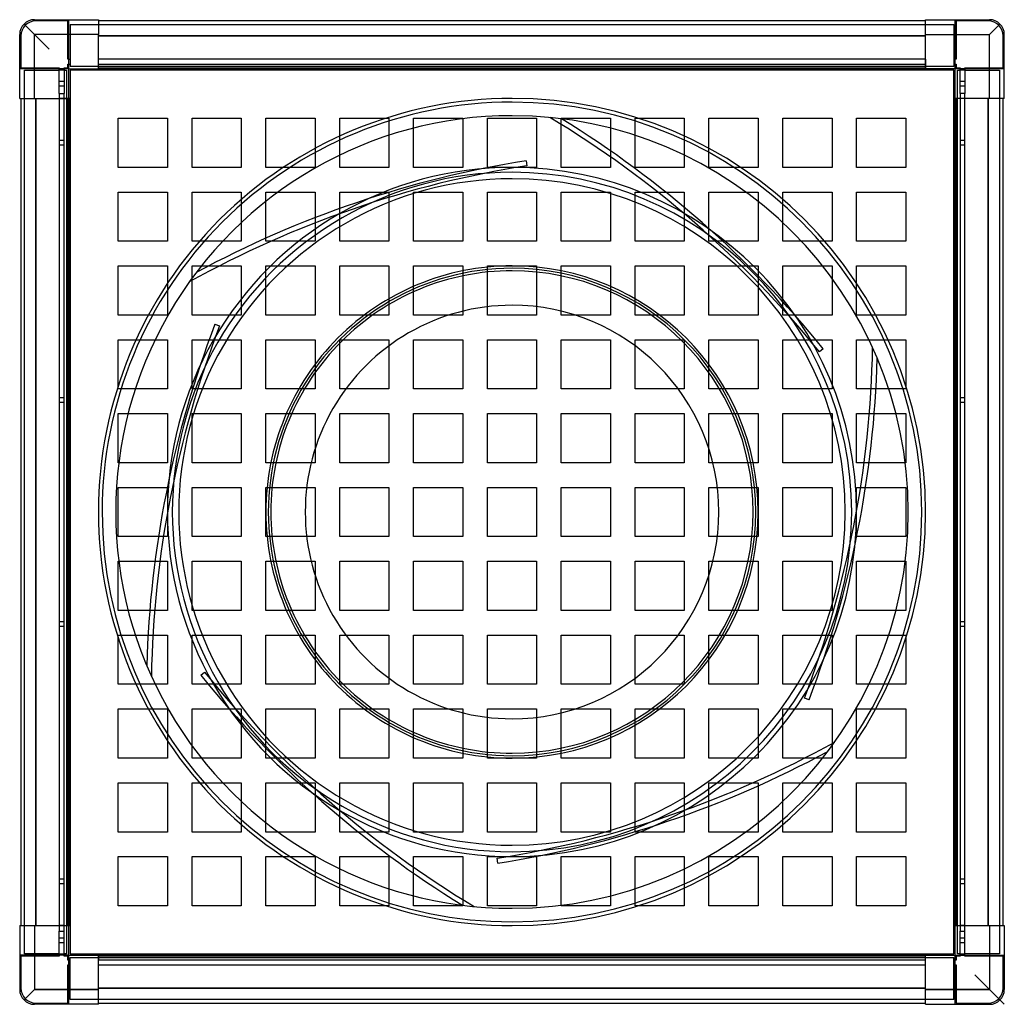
# Model space of a CAD drawing. Header units: millimetres. Extents: x -400 to 400, y -400 to 400.
import ezdxf

# ---------------------------------------------------------------- set-up
doc = ezdxf.new("R2010")
doc.units = ezdxf.units.MM
doc.layers.add('HIDDEN', color=7, linetype='Continuous')
doc.layers.add('THICK', color=7, linetype='Continuous')

msp = doc.modelspace()

# ---------------------------------------------------------------- linework, layer by layer
at = {"layer": 'HIDDEN'}
for p, q in [((-388, 400), (-388, 400)), ((-388, 400), (-388, 400)), ((-360, 400), (-360, 400)), ((-360, 400), (-360, 400)), ((-360, 360), (-360, 400)), ((-336, 400), (-336, 400)), ((-336, 400), (-336, 400)), ((336, 400), (336, 400)), ((336, 400), (336, 400)), ((360, 400), (360, 400)), ((360, 360), (360, 400)), ((360, 400), (360, 400)), ((388, 400), (388, 400)), ((388, 400), (388, 400)), ((-388, 388), (-396.49, 396.49)), ((-387, 399), (-387, 399)), ((-361, 399), (-387, 399)), ((-361, 399), (-361, 399)), ((-361, 368), (-361, 399)), ((-359, 396), (359, 396)), ((-359, 396), (-359, 362)), ((-359, 396), (-359, 396)), ((-336, 399), (-336, 399)), ((-336, 399), (-336, 399)), ((336, 399), (336, 399)), ((336, 399), (336, 399)), ((359, 396), (359, 362)), ((359, 396), (359, 396)), ((361, 399), (361, 399)), ((387, 399), (361, 399)), ((361, 399), (361, 368)), ((387, 399), (387, 399)), ((388, 388), (396.49, 396.49)), ((-400, 388), (-400, 388)), ((-400, 388), (-400, 388)), ((-399, 387), (-399, 387)), ((-399, 387), (-399, 361)), ((-388, 336), (-388, 388)), ((-336, 388), (-388, 388)), ((-336, 387), (336, 387)), ((336, 388), (388, 388)), ((388, 336), (388, 388)), ((399, 387), (399, 387)), ((399, 361), (399, 387)), ((400, 388), (400, 388)), ((400, 388), (400, 388)), ((-361, 368), (-361, 368)), ((-360, 368), (-361, 368)), ((-360, 368), (-359, 368)), ((-359, 368), (-359, 368)), ((-336, 368), (-336, 368)), ((-336, 368), (-336, 368)), ((336, 368), (-336, 368)), ((-336, 368), (-336, 368)), ((-336, 368), (-336, 368)), ((-336, 364), (-336, 368)), ((336, 368), (336, 368)), ((336, 368), (336, 364)), ((336, 368), (336, 368)), ((336, 368), (336, 368)), ((336, 368), (336, 368)), ((359, 368), (359, 368)), ((360, 368), (359, 368)), ((361, 368), (360, 368)), ((361, 368), (361, 368)), ((-400, 360), (-400, 360)), ((-400, 360), (-400, 360)), ((-360, 360), (-400, 360)), ((-399, 361), (-399, 361)), ((-399, 361), (-368, 361)), ((-368, 361), (-368, 360)), ((-368, 361), (-368, 361)), ((-368, 340), (-368, 360)), ((-364, 361), (-364, 361)), ((-364, 360), (-364, 361)), ((-364, 361), (-361, 361)), ((-364, 360), (-364, 340)), ((-361, 364), (-360, 364)), ((-361, 364), (-361, 364)), ((-361, 361), (-361, 364)), ((-361, 361), (-361, 361)), ((-360, 364), (-359, 364)), ((-360, 360), (-360, 360)), ((-360, 360), (-360, 360)), ((-360, 360), (-360, 360)), ((-360, 360), (-360, 360)), ((-360, 360), (-360, 360)), ((-359, 364), (-359, 364)), ((359, 362), (-359, 362)), ((-359, 362), (-359, 362)), ((-336, 364), (-336, 364)), ((-336, 364), (-336, 364)), ((-336, 364), (336, 364)), ((-336, 361), (-336, 364)), ((-336, 364), (-336, 364)), ((-336, 364), (-336, 364)), ((-336, 360), (-336, 361)), ((-336, 361), (-336, 361)), ((-336, 361), (-336, 361)), ((-336, 361), (-336, 361)), ((-336, 361), (-336, 361)), ((336, 360), (-336, 360)), ((-336, 360), (-336, 360)), ((-336, 360), (-336, 360)), ((-336, 360), (-336, 360)), ((-336, 360), (-336, 360)), ((-336, 360), (-336, 360)), ((-336, 360), (-336, 360)), ((336, 364), (336, 364)), ((336, 364), (336, 364)), ((336, 364), (336, 364)), ((336, 364), (336, 361)), ((336, 364), (336, 364)), ((336, 361), (336, 360)), ((336, 361), (336, 361)), ((336, 361), (336, 361)), ((336, 361), (336, 361)), ((336, 361), (336, 361)), ((336, 360), (336, 360)), ((336, 360), (336, 360)), ((336, 360), (336, 360)), ((336, 360), (336, 360)), ((336, 360), (336, 360)), ((336, 360), (336, 360)), ((359, 364), (359, 364)), ((360, 364), (359, 364)), ((359, 362), (359, 362)), ((360, 364), (361, 364)), ((360, 360), (360, 360)), ((360, 360), (360, 360)), ((400, 360), (360, 360)), ((360, 360), (360, 360)), ((360, 360), (360, 360)), ((360, 360), (360, 360)), ((361, 364), (361, 364)), ((361, 364), (361, 361)), ((361, 361), (361, 361)), ((361, 361), (364, 361)), ((364, 361), (364, 360)), ((364, 361), (364, 361)), ((364, 340), (364, 360)), ((368, 361), (368, 361)), ((368, 360), (368, 361)), ((368, 361), (399, 361)), ((368, 360), (368, 340)), ((399, 361), (399, 361)), ((400, 360), (400, 360)), ((400, 360), (400, 360)), ((-396, 359), (-368, 359)), ((-396, -359), (-396, 359)), ((-396, 359), (-396, 359)), ((-368, 359), (-368, 359)), ((-364, 359), (-368, 359)), ((-364, 359), (-364, 359)), ((-364, 359), (-362, 359)), ((-362, 359), (-362, 359)), ((-362, 359), (-362, -359)), ((-359, 359), (-359, 359)), ((-359, 359), (-359, 359)), ((-336, 359), (-336, 359)), ((-336, 359), (-336, 359)), ((336, 359), (336, 359)), ((336, 359), (336, 359)), ((359, 359), (359, 359)), ((359, 359), (359, 359)), ((362, 359), (364, 359)), ((362, -359), (362, 359)), ((362, 359), (362, 359)), ((364, 359), (364, 359)), ((368, 359), (364, 359)), ((368, 359), (368, 359)), ((368, 359), (396, 359)), ((396, 359), (396, 359)), ((396, 359), (396, -359)), ((-368, 350), (-364, 350)), ((-368, 350), (-364, 350)), ((-364, 346), (-368, 346)), ((-364, 346), (-368, 346)), ((364, 350), (368, 350)), ((364, 350), (368, 350)), ((368, 346), (364, 346)), ((368, 346), (364, 346)), ((-400, 336), (-400, 336)), ((-400, 336), (-400, 336)), ((-399, 336), (-399, 336)), ((-399, 336), (-399, 336)), ((-387, -336), (-387, 336)), ((-368, 340), (-368, 336)), ((-368, 340), (-368, 340)), ((-368, 340), (-364, 340)), ((-368, 336), (-368, 336)), ((-368, 336), (-368, 336)), ((-368, 336), (-368, 336)), ((-364, 336), (-368, 336)), ((-368, 336), (-368, -336)), ((-368, 336), (-368, 336)), ((-364, 336), (-364, 340)), ((-364, 340), (-364, 340)), ((-364, 336), (-364, 336)), ((-364, 336), (-364, 336)), ((-364, 336), (-364, 336)), ((-364, -336), (-364, 336)), ((-361, 336), (-364, 336)), ((-364, 336), (-364, 336)), ((-360, 336), (-361, 336)), ((-361, 336), (-361, 336)), ((-361, 336), (-361, 336)), ((-361, 336), (-361, 336)), ((-361, 336), (-361, 336)), ((-360, 336), (-360, 336)), ((-360, 336), (-360, 336)), ((-360, 336), (-360, 336)), ((-360, 336), (-360, 336)), ((-360, 336), (-360, 336)), ((-360, 336), (-360, 336)), ((-360, 336), (-360, -336)), ((-359, 336), (-359, 336)), ((-359, 336), (-359, 336)), ((359, 336), (359, 336)), ((359, 336), (359, 336)), ((360, 336), (360, 336)), ((360, 336), (360, 336)), ((360, 336), (360, 336)), ((360, 336), (360, 336)), ((361, 336), (360, 336)), ((360, 336), (360, 336)), ((360, 336), (360, 336)), ((360, -336), (360, 336)), ((361, 336), (361, 336)), ((361, 336), (361, 336)), ((364, 336), (361, 336)), ((361, 336), (361, 336)), ((361, 336), (361, 336)), ((364, 340), (364, 336)), ((364, 340), (364, 340)), ((368, 340), (364, 340)), ((364, 336), (364, 336)), ((364, 336), (364, 336)), ((364, 336), (364, 336)), ((364, 336), (364, 336)), ((368, 336), (364, 336)), ((368, 336), (368, 340)), ((368, 340), (368, 340)), ((368, 336), (368, 336)), ((368, 336), (368, 336)), ((368, 336), (368, 336)), ((368, 336), (368, 336)), ((387, 336), (387, -336)), ((399, 336), (399, 336)), ((399, 336), (399, 336)), ((400, 336), (400, 336)), ((400, 336), (400, 336)), ((364, 336), (364, -336)), ((368, -336), (368, 336)), ((-320, 320), (-320, 320)), ((-320, 280), (-320, 320)), ((-320, 320), (-280, 320)), ((-280, 320), (-280, 320)), ((-280, 320), (-280, 280)), ((-260, 320), (-260, 320)), ((-260, 280), (-260, 320)), ((-260, 320), (-220, 320)), ((-220, 320), (-220, 320)), ((-220, 320), (-220, 280)), ((-200, 320), (-200, 320)), ((-200, 280), (-200, 320)), ((-200, 320), (-160, 320)), ((-160, 320), (-160, 320)), ((-160, 320), (-160, 280)), ((-140, 320), (-140, 320)), ((-140, 280), (-140, 320)), ((-140, 320), (-100, 320)), ((-100, 320), (-100, 320)), ((-100, 320), (-100, 280)), ((-80, 320), (-80, 320)), ((-80, 280), (-80, 320)), ((-80, 320), (-40, 320)), ((-40, 320), (-40, 320)), ((-40, 320), (-40, 280)), ((-20, 320), (-20, 320)), ((-20, 280), (-20, 320)), ((-20, 320), (20, 320)), ((20, 320), (20, 320)), ((20, 320), (20, 280)), ((30.83, 320.52), (30.83, 320.52)), ((40, 320), (40, 320)), ((40, 280), (40, 320)), ((40, 320), (80, 320)), ((80, 320), (80, 320)), ((80, 320), (80, 280)), ((100, 320), (100, 320)), ((100, 280), (100, 320)), ((100, 320), (140, 320)), ((140, 320), (140, 320)), ((140, 320), (140, 280)), ((160, 320), (160, 320)), ((160, 280), (160, 320)), ((160, 320), (200, 320)), ((200, 320), (200, 320)), ((200, 320), (200, 280)), ((220, 320), (220, 320)), ((220, 280), (220, 320)), ((220, 320), (260, 320)), ((260, 320), (260, 320)), ((260, 320), (260, 280)), ((280, 320), (280, 320)), ((280, 280), (280, 320)), ((280, 320), (320, 320)), ((320, 320), (320, 320)), ((320, 320), (320, 280)), ((40.25, 319.47), (40.25, 319.47)), ((-368, 302), (-364, 302)), ((-368, 302), (-364, 302)), ((-364, 298), (-368, 298)), ((-364, 298), (-368, 298)), ((364, 302), (368, 302)), ((364, 302), (368, 302)), ((368, 298), (364, 298)), ((368, 298), (364, 298)), ((-320, 280), (-320, 280)), ((-280, 280), (-320, 280)), ((-280, 280), (-280, 280)), ((-260, 280), (-260, 280)), ((-220, 280), (-260, 280)), ((-220, 280), (-220, 280)), ((-200, 280), (-200, 280)), ((-160, 280), (-200, 280)), ((-160, 280), (-160, 280)), ((-140, 280), (-140, 280)), ((-100, 280), (-140, 280)), ((-100, 280), (-100, 280)), ((-80, 280), (-80, 280)), ((-40, 280), (-80, 280)), ((-40, 280), (-40, 280)), ((-20, 280), (-20, 280)), ((20, 280), (-20, 280)), ((11.51, 285.31), (12.13, 281.36)), ((11.51, 285.31), (11.51, 285.31)), ((12.13, 281.36), (12.13, 281.36)), ((20, 280), (20, 280)), ((40, 280), (40, 280)), ((80, 280), (40, 280)), ((80, 280), (80, 280)), ((100, 280), (100, 280)), ((140, 280), (100, 280)), ((140, 280), (140, 280)), ((160, 280), (160, 280)), ((200, 280), (160, 280)), ((200, 280), (200, 280)), ((220, 280), (220, 280)), ((260, 280), (220, 280)), ((260, 280), (260, 280)), ((280, 280), (280, 280)), ((320, 280), (280, 280)), ((320, 280), (320, 280)), ((-320, 260), (-320, 260)), ((-320, 220), (-320, 260)), ((-320, 260), (-280, 260)), ((-280, 260), (-280, 260)), ((-280, 260), (-280, 220)), ((-260, 260), (-260, 260)), ((-260, 220), (-260, 260)), ((-260, 260), (-220, 260)), ((-220, 260), (-220, 260)), ((-220, 260), (-220, 220)), ((-200, 260), (-200, 260)), ((-200, 220), (-200, 260)), ((-200, 260), (-160, 260)), ((-160, 260), (-160, 260)), ((-160, 260), (-160, 220)), ((-140, 260), (-140, 260)), ((-140, 220), (-140, 260)), ((-140, 260), (-100, 260)), ((-100, 260), (-100, 260)), ((-100, 260), (-100, 220)), ((-80, 260), (-80, 260)), ((-80, 220), (-80, 260)), ((-80, 260), (-40, 260)), ((-40, 260), (-40, 260)), ((-40, 260), (-40, 220)), ((-20, 260), (-20, 260)), ((-20, 220), (-20, 260)), ((-20, 260), (20, 260)), ((20, 260), (20, 260)), ((20, 260), (20, 220)), ((40, 260), (40, 260)), ((40, 220), (40, 260)), ((40, 260), (80, 260)), ((80, 260), (80, 260)), ((80, 260), (80, 220)), ((100, 260), (100, 260)), ((100, 220), (100, 260)), ((100, 260), (140, 260)), ((140, 260), (140, 260)), ((140, 260), (140, 220)), ((160, 260), (160, 260)), ((160, 220), (160, 260)), ((160, 260), (200, 260)), ((200, 260), (200, 260)), ((200, 260), (200, 220)), ((220, 260), (220, 260)), ((220, 220), (220, 260)), ((220, 260), (260, 260)), ((260, 260), (260, 260)), ((260, 260), (260, 220)), ((280, 260), (280, 260)), ((280, 220), (280, 260)), ((280, 260), (320, 260)), ((320, 260), (320, 260)), ((320, 260), (320, 220)), ((-320, 220), (-320, 220)), ((-280, 220), (-320, 220)), ((-280, 220), (-280, 220)), ((-260, 220), (-260, 220)), ((-220, 220), (-260, 220)), ((-220, 220), (-220, 220)), ((-200, 220), (-200, 220)), ((-160, 220), (-200, 220)), ((-160, 220), (-160, 220)), ((-140, 220), (-140, 220)), ((-100, 220), (-140, 220)), ((-100, 220), (-100, 220)), ((-80, 220), (-80, 220)), ((-40, 220), (-80, 220)), ((-40, 220), (-40, 220)), ((-20, 220), (-20, 220)), ((20, 220), (-20, 220)), ((20, 220), (20, 220)), ((40, 220), (40, 220)), ((80, 220), (40, 220)), ((80, 220), (80, 220)), ((100, 220), (100, 220)), ((140, 220), (100, 220)), ((140, 220), (140, 220)), ((160, 220), (160, 220)), ((200, 220), (160, 220)), ((200, 220), (200, 220)), ((220, 220), (220, 220)), ((260, 220), (220, 220)), ((260, 220), (260, 220)), ((280, 220), (280, 220)), ((320, 220), (280, 220)), ((320, 220), (320, 220)), ((-320, 200), (-320, 200)), ((-320, 160), (-320, 200)), ((-320, 200), (-280, 200)), ((-280, 200), (-280, 200)), ((-280, 200), (-280, 160)), ((-260, 200), (-260, 200)), ((-260, 160), (-260, 200)), ((-260, 200), (-220, 200)), ((-220, 200), (-220, 200)), ((-220, 200), (-220, 160)), ((-200, 200), (-200, 200)), ((-200, 160), (-200, 200)), ((-200, 200), (-160, 200)), ((-160, 200), (-160, 200)), ((-160, 200), (-160, 160)), ((-140, 200), (-140, 200)), ((-140, 160), (-140, 200)), ((-140, 200), (-100, 200)), ((-100, 200), (-100, 200)), ((-100, 200), (-100, 160)), ((-80, 200), (-80, 200)), ((-80, 160), (-80, 200)), ((-80, 200), (-40, 200)), ((-40, 200), (-40, 200)), ((-40, 200), (-40, 160)), ((-20, 200), (-20, 200)), ((-20, 160), (-20, 200)), ((-20, 200), (20, 200)), ((20, 200), (20, 200)), ((20, 200), (20, 160)), ((40, 200), (40, 200)), ((40, 160), (40, 200)), ((40, 200), (80, 200)), ((80, 200), (80, 200)), ((80, 200), (80, 160)), ((100, 200), (100, 200)), ((100, 160), (100, 200)), ((100, 200), (140, 200)), ((140, 200), (140, 200)), ((140, 200), (140, 160)), ((160, 200), (160, 200)), ((160, 160), (160, 200)), ((160, 200), (200, 200)), ((200, 200), (200, 200)), ((200, 200), (200, 160)), ((220, 200), (220, 200)), ((220, 160), (220, 200)), ((220, 200), (260, 200)), ((260, 200), (260, 200)), ((260, 200), (260, 160)), ((280, 200), (280, 200)), ((280, 160), (280, 200)), ((280, 200), (320, 200)), ((320, 200), (320, 200)), ((320, 200), (320, 160)), ((-256.55, 194.59), (-256.55, 194.59)), ((-262.16, 186.96), (-262.16, 186.96)), ((-320, 160), (-320, 160)), ((-280, 160), (-320, 160)), ((-280, 160), (-280, 160)), ((-260, 160), (-260, 160)), ((-220, 160), (-260, 160)), ((-220, 160), (-220, 160)), ((-200, 160), (-200, 160)), ((-160, 160), (-200, 160)), ((-160, 160), (-160, 160)), ((-140, 160), (-140, 160)), ((-100, 160), (-140, 160)), ((-100, 160), (-100, 160)), ((-80, 160), (-80, 160)), ((-40, 160), (-80, 160)), ((-40, 160), (-40, 160)), ((-20, 160), (-20, 160)), ((20, 160), (-20, 160)), ((20, 160), (20, 160)), ((40, 160), (40, 160)), ((80, 160), (40, 160)), ((80, 160), (80, 160)), ((100, 160), (100, 160)), ((140, 160), (100, 160)), ((140, 160), (140, 160)), ((160, 160), (160, 160)), ((200, 160), (160, 160)), ((200, 160), (200, 160)), ((220, 160), (220, 160)), ((260, 160), (220, 160)), ((260, 160), (260, 160)), ((280, 160), (280, 160)), ((320, 160), (280, 160)), ((320, 160), (320, 160)), ((-241.33, 152.62), (-237.6, 151.19)), ((-241.33, 152.62), (-241.33, 152.62)), ((-237.6, 151.19), (-237.6, 151.19)), ((-320, 140), (-320, 140)), ((-320, 100), (-320, 140)), ((-320, 140), (-280, 140)), ((-280, 140), (-280, 140)), ((-280, 140), (-280, 100)), ((-260, 140), (-260, 140)), ((-260, 100), (-260, 140)), ((-260, 140), (-220, 140)), ((-220, 140), (-220, 140)), ((-220, 140), (-220, 100)), ((-200, 140), (-200, 140)), ((-200, 100), (-200, 140)), ((-200, 140), (-160, 140)), ((-160, 140), (-160, 140)), ((-160, 140), (-160, 100)), ((-140, 140), (-140, 140)), ((-140, 100), (-140, 140)), ((-140, 140), (-100, 140)), ((-100, 140), (-100, 140)), ((-100, 140), (-100, 100)), ((-80, 140), (-80, 140)), ((-80, 100), (-80, 140)), ((-80, 140), (-40, 140)), ((-40, 140), (-40, 140)), ((-40, 140), (-40, 100)), ((-20, 140), (-20, 140)), ((-20, 100), (-20, 140)), ((-20, 140), (20, 140)), ((20, 140), (20, 140)), ((20, 140), (20, 100)), ((40, 140), (40, 140)), ((40, 100), (40, 140)), ((40, 140), (80, 140)), ((80, 140), (80, 140)), ((80, 140), (80, 100)), ((100, 140), (100, 140)), ((100, 100), (100, 140)), ((100, 140), (140, 140)), ((140, 140), (140, 140)), ((140, 140), (140, 100)), ((160, 140), (160, 140)), ((160, 100), (160, 140)), ((160, 140), (200, 140)), ((200, 140), (200, 140)), ((200, 140), (200, 100)), ((220, 140), (220, 140)), ((220, 100), (220, 140)), ((220, 140), (260, 140)), ((260, 140), (260, 140)), ((260, 140), (260, 100)), ((280, 140), (280, 140)), ((280, 100), (280, 140)), ((280, 140), (320, 140)), ((320, 140), (320, 140)), ((320, 140), (320, 100)), ((252.84, 132.69), (249.73, 130.17)), ((249.73, 130.17), (249.73, 130.17)), ((252.84, 132.69), (252.84, 132.69)), ((292.99, 133.56), (292.99, 133.56)), ((296.8, 124.88), (296.8, 124.88)), ((-320, 100), (-320, 100)), ((-280, 100), (-320, 100)), ((-280, 100), (-280, 100)), ((-260, 100), (-260, 100)), ((-220, 100), (-260, 100)), ((-220, 100), (-220, 100)), ((-200, 100), (-200, 100)), ((-160, 100), (-200, 100)), ((-160, 100), (-160, 100)), ((-140, 100), (-140, 100)), ((-100, 100), (-140, 100)), ((-100, 100), (-100, 100)), ((-80, 100), (-80, 100)), ((-40, 100), (-80, 100)), ((-40, 100), (-40, 100)), ((-20, 100), (-20, 100)), ((20, 100), (-20, 100)), ((20, 100), (20, 100)), ((40, 100), (40, 100)), ((80, 100), (40, 100)), ((80, 100), (80, 100)), ((100, 100), (100, 100)), ((140, 100), (100, 100)), ((140, 100), (140, 100)), ((160, 100), (160, 100)), ((200, 100), (160, 100)), ((200, 100), (200, 100)), ((220, 100), (220, 100)), ((260, 100), (220, 100)), ((260, 100), (260, 100)), ((280, 100), (280, 100)), ((320, 100), (280, 100)), ((320, 100), (320, 100)), ((-368, 93), (-364, 93)), ((-368, 93), (-364, 93)), ((-364, 89), (-368, 89)), ((-364, 89), (-368, 89)), ((364, 93), (368, 93)), ((364, 93), (368, 93)), ((368, 89), (364, 89)), ((368, 89), (364, 89)), ((-320, 80), (-320, 80)), ((-320, 40), (-320, 80)), ((-320, 80), (-280, 80)), ((-280, 80), (-280, 80)), ((-280, 80), (-280, 40)), ((-260, 80), (-260, 80)), ((-260, 40), (-260, 80)), ((-260, 80), (-220, 80)), ((-220, 80), (-220, 80)), ((-220, 80), (-220, 40)), ((-200, 80), (-200, 80)), ((-200, 40), (-200, 80)), ((-200, 80), (-160, 80)), ((-160, 80), (-160, 80)), ((-160, 80), (-160, 40)), ((-140, 80), (-140, 80)), ((-140, 40), (-140, 80)), ((-140, 80), (-100, 80)), ((-100, 80), (-100, 80)), ((-100, 80), (-100, 40)), ((-80, 80), (-80, 80)), ((-80, 40), (-80, 80)), ((-80, 80), (-40, 80)), ((-40, 80), (-40, 80)), ((-40, 80), (-40, 40)), ((-20, 80), (-20, 80)), ((-20, 40), (-20, 80)), ((-20, 80), (20, 80)), ((20, 80), (20, 80)), ((20, 80), (20, 40)), ((40, 80), (40, 80)), ((40, 40), (40, 80)), ((40, 80), (80, 80)), ((80, 80), (80, 80)), ((80, 80), (80, 40)), ((100, 80), (100, 80)), ((100, 40), (100, 80)), ((100, 80), (140, 80)), ((140, 80), (140, 40)), ((160, 80), (200, 80)), ((140, 80), (140, 80)), ((160, 80), (160, 80)), ((160, 40), (160, 80)), ((200, 80), (200, 80)), ((200, 80), (200, 40)), ((220, 80), (220, 80)), ((220, 40), (220, 80)), ((220, 80), (260, 80)), ((260, 80), (260, 80)), ((260, 80), (260, 40)), ((280, 80), (280, 80)), ((280, 40), (280, 80)), ((280, 80), (320, 80)), ((320, 80), (320, 80)), ((320, 80), (320, 40)), ((-320, 40), (-320, 40)), ((-280, 40), (-320, 40)), ((-280, 40), (-280, 40)), ((-260, 40), (-260, 40)), ((-220, 40), (-260, 40)), ((-220, 40), (-220, 40)), ((-200, 40), (-200, 40)), ((-160, 40), (-200, 40)), ((-160, 40), (-160, 40)), ((-140, 40), (-140, 40)), ((-100, 40), (-140, 40)), ((-100, 40), (-100, 40)), ((-80, 40), (-80, 40)), ((-40, 40), (-80, 40)), ((-40, 40), (-40, 40)), ((-20, 40), (-20, 40)), ((20, 40), (-20, 40)), ((20, 40), (20, 40)), ((40, 40), (40, 40)), ((80, 40), (40, 40)), ((80, 40), (80, 40)), ((100, 40), (100, 40)), ((140, 40), (100, 40)), ((140, 40), (140, 40)), ((160, 40), (160, 40)), ((200, 40), (160, 40)), ((200, 40), (200, 40)), ((220, 40), (220, 40)), ((260, 40), (220, 40)), ((260, 40), (260, 40)), ((280, 40), (280, 40)), ((320, 40), (280, 40)), ((320, 40), (320, 40)), ((-320, 20), (-320, 20)), ((-320, -20), (-320, 20)), ((-320, 20), (-280, 20)), ((-280, 20), (-280, 20)), ((-280, 20), (-280, -20)), ((-260, 20), (-260, 20)), ((-260, -20), (-260, 20)), ((-260, 20), (-220, 20)), ((-220, 20), (-220, 20)), ((-220, 20), (-220, -20)), ((-200, 20), (-200, 20)), ((-200, -20), (-200, 20)), ((-200, 20), (-160, 20)), ((-160, 20), (-160, 20)), ((-160, 20), (-160, -20)), ((-140, 20), (-140, 20)), ((-140, -20), (-140, 20)), ((-140, 20), (-100, 20)), ((-100, 20), (-100, 20)), ((-100, 20), (-100, -20)), ((-80, 20), (-80, 20)), ((-80, -20), (-80, 20)), ((-80, 20), (-40, 20)), ((-40, 20), (-40, 20)), ((-40, 20), (-40, -20)), ((-20, 20), (-20, 20)), ((-20, -20), (-20, 20)), ((-20, 20), (20, 20)), ((20, 20), (20, 20)), ((20, 20), (20, -20)), ((40, 20), (40, 20)), ((40, -20), (40, 20)), ((40, 20), (80, 20)), ((80, 20), (80, 20)), ((80, 20), (80, -20)), ((100, 20), (100, 20)), ((100, -20), (100, 20)), ((100, 20), (140, 20)), ((140, 20), (140, 20)), ((140, 20), (140, -20)), ((160, 20), (160, 20)), ((160, -20), (160, 20)), ((160, 20), (200, 20)), ((200, 20), (200, 20)), ((200, 20), (200, -20)), ((220, 20), (220, 20)), ((220, -20), (220, 20)), ((220, 20), (260, 20)), ((260, 20), (260, 20)), ((260, 20), (260, -20)), ((280, 20), (280, 20)), ((280, -20), (280, 20)), ((280, 20), (320, 20)), ((320, 20), (320, 20)), ((320, 20), (320, -20)), ((-320, -20), (-320, -20)), ((-280, -20), (-320, -20)), ((-280, -20), (-280, -20)), ((-260, -20), (-260, -20)), ((-220, -20), (-260, -20)), ((-220, -20), (-220, -20)), ((-200, -20), (-200, -20)), ((-160, -20), (-200, -20)), ((-160, -20), (-160, -20)), ((-140, -20), (-140, -20)), ((-100, -20), (-140, -20)), ((-100, -20), (-100, -20)), ((-80, -20), (-80, -20)), ((-40, -20), (-80, -20)), ((-40, -20), (-40, -20)), ((-20, -20), (-20, -20)), ((20, -20), (-20, -20)), ((20, -20), (20, -20)), ((40, -20), (40, -20)), ((80, -20), (40, -20)), ((80, -20), (80, -20)), ((100, -20), (100, -20)), ((140, -20), (100, -20)), ((140, -20), (140, -20)), ((160, -20), (160, -20)), ((200, -20), (160, -20)), ((200, -20), (200, -20)), ((220, -20), (220, -20)), ((260, -20), (220, -20)), ((260, -20), (260, -20)), ((280, -20), (280, -20)), ((320, -20), (280, -20)), ((320, -20), (320, -20)), ((-320, -40), (-320, -40)), ((-320, -80), (-320, -40)), ((-320, -40), (-280, -40)), ((-280, -40), (-280, -40)), ((-280, -40), (-280, -80)), ((-260, -40), (-260, -40)), ((-260, -80), (-260, -40)), ((-260, -40), (-220, -40)), ((-220, -40), (-220, -40)), ((-220, -40), (-220, -80)), ((-200, -40), (-200, -40)), ((-200, -80), (-200, -40)), ((-200, -40), (-160, -40)), ((-160, -40), (-160, -40)), ((-160, -40), (-160, -80)), ((-140, -40), (-140, -40)), ((-140, -80), (-140, -40)), ((-140, -40), (-100, -40)), ((-100, -40), (-100, -40)), ((-100, -40), (-100, -80)), ((-80, -40), (-80, -40)), ((-80, -80), (-80, -40)), ((-80, -40), (-40, -40)), ((-40, -40), (-40, -40)), ((-40, -40), (-40, -80)), ((-20, -40), (-20, -40)), ((-20, -80), (-20, -40)), ((-20, -40), (20, -40)), ((20, -40), (20, -40)), ((20, -40), (20, -80)), ((40, -40), (40, -40)), ((40, -80), (40, -40)), ((40, -40), (80, -40)), ((80, -40), (80, -80)), ((80, -40), (80, -40)), ((100, -40), (100, -40)), ((100, -80), (100, -40)), ((100, -40), (140, -40)), ((140, -40), (140, -40)), ((140, -40), (140, -80)), ((160, -40), (160, -40)), ((160, -80), (160, -40)), ((160, -40), (200, -40)), ((200, -40), (200, -40)), ((200, -40), (200, -80)), ((220, -40), (220, -40)), ((220, -80), (220, -40)), ((220, -40), (260, -40)), ((260, -40), (260, -40)), ((260, -40), (260, -80)), ((280, -40), (280, -40)), ((280, -80), (280, -40)), ((280, -40), (320, -40)), ((320, -40), (320, -40)), ((320, -40), (320, -80)), ((-320, -80), (-320, -80)), ((-280, -80), (-320, -80)), ((-280, -80), (-280, -80)), ((-260, -80), (-260, -80)), ((-220, -80), (-260, -80)), ((-220, -80), (-220, -80)), ((-200, -80), (-200, -80)), ((-160, -80), (-200, -80)), ((-160, -80), (-160, -80)), ((-140, -80), (-140, -80)), ((-100, -80), (-140, -80)), ((-100, -80), (-100, -80)), ((-80, -80), (-80, -80)), ((-40, -80), (-80, -80)), ((-40, -80), (-40, -80)), ((-20, -80), (-20, -80)), ((20, -80), (-20, -80)), ((20, -80), (20, -80)), ((40, -80), (40, -80)), ((80, -80), (40, -80)), ((80, -80), (80, -80)), ((100, -80), (100, -80)), ((140, -80), (100, -80)), ((200, -80), (160, -80)), ((140, -80), (140, -80)), ((160, -80), (160, -80)), ((200, -80), (200, -80)), ((220, -80), (220, -80)), ((260, -80), (220, -80)), ((260, -80), (260, -80)), ((280, -80), (280, -80)), ((320, -80), (280, -80)), ((320, -80), (320, -80)), ((-368, -89), (-364, -89)), ((-368, -89), (-364, -89)), ((-364, -93), (-368, -93)), ((-364, -93), (-368, -93)), ((364, -89), (368, -89)), ((364, -89), (368, -89)), ((368, -93), (364, -93)), ((368, -93), (364, -93)), ((-320, -100), (-320, -100)), ((-320, -140), (-320, -100)), ((-320, -100), (-280, -100)), ((-280, -100), (-280, -100)), ((-280, -100), (-280, -140)), ((-260, -100), (-260, -100)), ((-260, -140), (-260, -100)), ((-260, -100), (-220, -100)), ((-220, -100), (-220, -100)), ((-220, -100), (-220, -140)), ((-200, -100), (-200, -100)), ((-200, -140), (-200, -100)), ((-200, -100), (-160, -100)), ((-160, -100), (-160, -100)), ((-160, -100), (-160, -140)), ((-140, -100), (-140, -100)), ((-140, -140), (-140, -100)), ((-140, -100), (-100, -100)), ((-100, -100), (-100, -100)), ((-100, -100), (-100, -140)), ((-80, -100), (-80, -100)), ((-80, -140), (-80, -100)), ((-80, -100), (-40, -100)), ((-40, -100), (-40, -100)), ((-40, -100), (-40, -140)), ((-20, -100), (-20, -100)), ((-20, -140), (-20, -100)), ((-20, -100), (20, -100)), ((20, -100), (20, -100)), ((20, -100), (20, -140)), ((40, -100), (40, -100)), ((40, -140), (40, -100)), ((40, -100), (80, -100)), ((80, -100), (80, -100)), ((80, -100), (80, -140)), ((100, -100), (100, -100)), ((100, -140), (100, -100)), ((100, -100), (140, -100)), ((140, -100), (140, -100)), ((140, -100), (140, -140)), ((160, -100), (160, -100)), ((160, -140), (160, -100)), ((160, -100), (200, -100)), ((200, -100), (200, -100)), ((200, -100), (200, -140)), ((220, -100), (220, -100)), ((220, -140), (220, -100)), ((220, -100), (260, -100)), ((260, -100), (260, -100)), ((260, -100), (260, -140)), ((280, -100), (280, -100)), ((280, -140), (280, -100)), ((280, -100), (320, -100)), ((320, -100), (320, -100)), ((320, -100), (320, -140)), ((-296.8, -124.88), (-296.8, -124.88)), ((-292.99, -133.56), (-292.99, -133.56)), ((-252.84, -132.69), (-249.73, -130.17)), ((-252.84, -132.69), (-252.84, -132.69)), ((-249.73, -130.17), (-249.73, -130.17)), ((-320, -140), (-320, -140)), ((-280, -140), (-320, -140)), ((-280, -140), (-280, -140)), ((-260, -140), (-260, -140)), ((-220, -140), (-260, -140)), ((-220, -140), (-220, -140)), ((-200, -140), (-200, -140)), ((-160, -140), (-200, -140)), ((-160, -140), (-160, -140)), ((-140, -140), (-140, -140)), ((-100, -140), (-140, -140)), ((-100, -140), (-100, -140)), ((-80, -140), (-80, -140)), ((-40, -140), (-80, -140)), ((-40, -140), (-40, -140)), ((-20, -140), (-20, -140)), ((20, -140), (-20, -140)), ((20, -140), (20, -140)), ((40, -140), (40, -140)), ((80, -140), (40, -140)), ((80, -140), (80, -140)), ((100, -140), (100, -140)), ((140, -140), (100, -140)), ((140, -140), (140, -140)), ((160, -140), (160, -140)), ((200, -140), (160, -140)), ((200, -140), (200, -140)), ((220, -140), (220, -140)), ((260, -140), (220, -140)), ((260, -140), (260, -140)), ((280, -140), (280, -140)), ((320, -140), (280, -140)), ((320, -140), (320, -140)), ((241.33, -152.62), (237.6, -151.19)), ((237.6, -151.19), (237.6, -151.19)), ((-320, -160), (-320, -160)), ((-320, -200), (-320, -160)), ((-320, -160), (-280, -160)), ((-280, -160), (-280, -160)), ((-280, -160), (-280, -200)), ((-260, -160), (-260, -160)), ((-260, -200), (-260, -160)), ((-260, -160), (-220, -160)), ((-220, -160), (-220, -160)), ((-220, -160), (-220, -200)), ((-200, -160), (-200, -160)), ((-200, -200), (-200, -160)), ((-200, -160), (-160, -160)), ((-160, -160), (-160, -160)), ((-160, -160), (-160, -200)), ((-140, -160), (-140, -160)), ((-140, -200), (-140, -160)), ((-140, -160), (-100, -160)), ((-100, -160), (-100, -160)), ((-100, -160), (-100, -200)), ((-80, -160), (-80, -160)), ((-80, -200), (-80, -160)), ((-80, -160), (-40, -160)), ((-40, -160), (-40, -160)), ((-40, -160), (-40, -200)), ((-20, -160), (-20, -160)), ((-20, -200), (-20, -160)), ((-20, -160), (20, -160)), ((20, -160), (20, -160)), ((20, -160), (20, -200)), ((40, -160), (40, -160)), ((40, -200), (40, -160)), ((40, -160), (80, -160)), ((80, -160), (80, -160)), ((80, -160), (80, -200)), ((100, -160), (100, -160)), ((100, -200), (100, -160)), ((100, -160), (140, -160)), ((140, -160), (140, -160)), ((140, -160), (140, -200)), ((160, -160), (160, -160)), ((160, -200), (160, -160)), ((160, -160), (200, -160)), ((200, -160), (200, -160)), ((200, -160), (200, -200)), ((220, -160), (220, -160)), ((220, -200), (220, -160)), ((220, -160), (260, -160)), ((241.33, -152.62), (241.33, -152.62)), ((260, -160), (260, -160)), ((260, -160), (260, -200)), ((280, -160), (280, -160)), ((280, -200), (280, -160)), ((280, -160), (320, -160)), ((320, -160), (320, -160)), ((320, -160), (320, -200)), ((262.16, -186.96), (262.16, -186.96)), ((-320, -200), (-320, -200)), ((-280, -200), (-320, -200)), ((-280, -200), (-280, -200)), ((-260, -200), (-260, -200)), ((-220, -200), (-260, -200)), ((-220, -200), (-220, -200)), ((-200, -200), (-200, -200)), ((-160, -200), (-200, -200)), ((-160, -200), (-160, -200)), ((-140, -200), (-140, -200)), ((-100, -200), (-140, -200)), ((-100, -200), (-100, -200)), ((-80, -200), (-80, -200)), ((-40, -200), (-80, -200)), ((-40, -200), (-40, -200)), ((-20, -200), (-20, -200)), ((20, -200), (-20, -200)), ((20, -200), (20, -200)), ((40, -200), (40, -200)), ((80, -200), (40, -200)), ((80, -200), (80, -200)), ((100, -200), (100, -200)), ((140, -200), (100, -200)), ((140, -200), (140, -200)), ((160, -200), (160, -200)), ((200, -200), (160, -200)), ((200, -200), (200, -200)), ((220, -200), (220, -200)), ((260, -200), (220, -200)), ((256.55, -194.59), (256.55, -194.59)), ((260, -200), (260, -200)), ((280, -200), (280, -200)), ((320, -200), (280, -200)), ((320, -200), (320, -200)), ((-320, -220), (-320, -220)), ((-320, -260), (-320, -220)), ((-320, -220), (-280, -220)), ((-280, -220), (-280, -220)), ((-280, -220), (-280, -260)), ((-260, -220), (-260, -220)), ((-260, -260), (-260, -220)), ((-260, -220), (-220, -220)), ((-220, -220), (-220, -220)), ((-220, -220), (-220, -260)), ((-200, -220), (-200, -220)), ((-200, -260), (-200, -220)), ((-200, -220), (-160, -220)), ((-160, -220), (-160, -220)), ((-160, -220), (-160, -260)), ((-140, -220), (-140, -220)), ((-140, -260), (-140, -220)), ((-140, -220), (-100, -220)), ((-100, -220), (-100, -220)), ((-100, -220), (-100, -260)), ((-80, -220), (-80, -220)), ((-80, -260), (-80, -220)), ((-80, -220), (-40, -220)), ((-40, -220), (-40, -220)), ((-40, -220), (-40, -260)), ((-20, -220), (-20, -220)), ((-20, -260), (-20, -220)), ((-20, -220), (20, -220)), ((20, -220), (20, -220)), ((20, -220), (20, -260)), ((40, -220), (40, -220)), ((40, -260), (40, -220)), ((40, -220), (80, -220)), ((80, -220), (80, -220)), ((80, -220), (80, -260)), ((100, -220), (100, -220)), ((100, -260), (100, -220)), ((100, -220), (140, -220)), ((140, -220), (140, -220)), ((140, -220), (140, -260)), ((160, -220), (160, -220)), ((160, -260), (160, -220)), ((160, -220), (200, -220)), ((200, -220), (200, -220)), ((200, -220), (200, -260)), ((220, -220), (220, -220)), ((220, -260), (220, -220)), ((220, -220), (260, -220)), ((260, -220), (260, -220)), ((260, -220), (260, -260)), ((280, -220), (280, -220)), ((280, -260), (280, -220)), ((280, -220), (320, -220)), ((320, -220), (320, -220)), ((320, -220), (320, -260)), ((-320, -260), (-320, -260)), ((-280, -260), (-320, -260)), ((-280, -260), (-280, -260)), ((-260, -260), (-260, -260)), ((-220, -260), (-260, -260)), ((-220, -260), (-220, -260)), ((-200, -260), (-200, -260)), ((-160, -260), (-200, -260)), ((-160, -260), (-160, -260)), ((-140, -260), (-140, -260)), ((-100, -260), (-140, -260)), ((-100, -260), (-100, -260)), ((-80, -260), (-80, -260)), ((-40, -260), (-80, -260)), ((-40, -260), (-40, -260)), ((-20, -260), (-20, -260)), ((20, -260), (-20, -260)), ((20, -260), (20, -260)), ((40, -260), (40, -260)), ((80, -260), (40, -260)), ((80, -260), (80, -260)), ((100, -260), (100, -260)), ((140, -260), (100, -260)), ((140, -260), (140, -260)), ((160, -260), (160, -260)), ((200, -260), (160, -260)), ((200, -260), (200, -260)), ((220, -260), (220, -260)), ((260, -260), (220, -260)), ((260, -260), (260, -260)), ((280, -260), (280, -260)), ((320, -260), (280, -260)), ((320, -260), (320, -260)), ((-320, -280), (-320, -280)), ((-320, -320), (-320, -280)), ((-320, -280), (-280, -280)), ((-280, -280), (-280, -280)), ((-280, -280), (-280, -320)), ((-260, -280), (-260, -280)), ((-260, -320), (-260, -280)), ((-260, -280), (-220, -280)), ((-220, -280), (-220, -280)), ((-220, -280), (-220, -320)), ((-200, -280), (-200, -280)), ((-200, -320), (-200, -280)), ((-200, -280), (-160, -280)), ((-160, -280), (-160, -280)), ((-160, -280), (-160, -320)), ((-140, -280), (-140, -280)), ((-140, -320), (-140, -280)), ((-140, -280), (-100, -280)), ((-100, -280), (-100, -280)), ((-100, -280), (-100, -320)), ((-80, -280), (-80, -280)), ((-80, -320), (-80, -280)), ((-80, -280), (-40, -280)), ((-40, -280), (-40, -280)), ((-40, -280), (-40, -320)), ((-20, -280), (-20, -280)), ((-20, -320), (-20, -280)), ((-20, -280), (20, -280)), ((20, -280), (20, -280)), ((20, -280), (20, -320)), ((40, -280), (40, -280)), ((40, -320), (40, -280)), ((40, -280), (80, -280)), ((80, -280), (80, -280)), ((80, -280), (80, -320)), ((100, -280), (100, -280)), ((100, -320), (100, -280)), ((100, -280), (140, -280)), ((140, -280), (140, -280)), ((140, -280), (140, -320)), ((160, -280), (160, -280)), ((160, -320), (160, -280)), ((160, -280), (200, -280)), ((200, -280), (200, -280)), ((200, -280), (200, -320)), ((220, -280), (220, -280)), ((220, -320), (220, -280)), ((220, -280), (260, -280)), ((260, -280), (260, -280)), ((260, -280), (260, -320)), ((280, -280), (280, -280)), ((280, -320), (280, -280)), ((280, -280), (320, -280)), ((320, -280), (320, -280)), ((320, -280), (320, -320)), ((-11.51, -285.31), (-12.13, -281.36)), ((-12.13, -281.36), (-12.13, -281.36)), ((-11.51, -285.31), (-11.51, -285.31)), ((-368, -298), (-364, -298)), ((-368, -298), (-364, -298)), ((-364, -302), (-368, -302)), ((-364, -302), (-368, -302)), ((364, -298), (368, -298)), ((364, -298), (368, -298)), ((368, -302), (364, -302)), ((368, -302), (364, -302)), ((-320, -320), (-320, -320)), ((-280, -320), (-320, -320)), ((-280, -320), (-280, -320)), ((-260, -320), (-260, -320)), ((-220, -320), (-260, -320)), ((-220, -320), (-220, -320)), ((-200, -320), (-200, -320)), ((-160, -320), (-200, -320)), ((-160, -320), (-160, -320)), ((-140, -320), (-140, -320)), ((-100, -320), (-140, -320)), ((-100, -320), (-100, -320)), ((-80, -320), (-80, -320)), ((-40, -320), (-80, -320)), ((-40.25, -319.47), (-40.25, -319.47)), ((-40, -320), (-40, -320)), ((-20, -320), (-20, -320)), ((20, -320), (-20, -320)), ((20, -320), (20, -320)), ((40, -320), (40, -320)), ((80, -320), (40, -320)), ((80, -320), (80, -320)), ((100, -320), (100, -320)), ((140, -320), (100, -320)), ((140, -320), (140, -320)), ((160, -320), (160, -320)), ((200, -320), (160, -320)), ((200, -320), (200, -320)), ((220, -320), (220, -320)), ((260, -320), (220, -320)), ((260, -320), (260, -320)), ((280, -320), (280, -320)), ((320, -320), (280, -320)), ((320, -320), (320, -320)), ((-30.83, -320.52), (-30.83, -320.52)), ((-400, -336), (-400, -336)), ((-400, -336), (-400, -336)), ((-399, -336), (-399, -336)), ((-399, -336), (-399, -336)), ((-388, -336), (-388, -388)), ((-368, -336), (-368, -340.5)), ((-368, -336), (-368, -336)), ((-368, -336), (-368, -336)), ((-368, -336), (-368, -336)), ((-368, -336), (-368, -336)), ((-364, -336), (-368, -336)), ((-364, -340.5), (-364, -336)), ((-364, -336), (-364, -336)), ((-364, -336), (-364, -336)), ((-364, -336), (-361, -336)), ((-364, -336), (-364, -336)), ((-364, -336), (-364, -336)), ((-361, -336), (-360, -336)), ((-361, -336), (-361, -336)), ((-361, -336), (-361, -336)), ((-361, -336), (-361, -336)), ((-361, -336), (-361, -336)), ((-360, -336), (-360, -336)), ((-360, -336), (-360, -336)), ((-360, -336), (-360, -336)), ((-360, -336), (-360, -336)), ((-360, -336), (-360, -336)), ((-360, -336), (-360, -336)), ((-359, -336), (-359, -336)), ((-359, -336), (-359, -336)), ((359, -336), (359, -336)), ((359, -336), (359, -336)), ((360, -336), (360, -336)), ((360, -336), (360, -336)), ((360, -336), (360, -336)), ((360, -336), (360, -336)), ((360, -336), (361, -336)), ((360, -336), (360, -336)), ((360, -336), (360, -336)), ((361, -336), (361, -336)), ((361, -336), (361, -336)), ((361, -336), (364, -336)), ((361, -336), (361, -336)), ((361, -336), (361, -336)), ((364, -336), (364, -340.5)), ((364, -336), (364, -336)), ((364, -336), (364, -336)), ((368, -336), (364, -336)), ((364, -336), (364, -336)), ((364, -336), (364, -336)), ((368, -340.5), (368, -336)), ((368, -336), (368, -336)), ((368, -336), (368, -336)), ((368, -336), (368, -336)), ((368, -336), (368, -336)), ((388, -336), (388, -388)), ((399, -336), (399, -336)), ((399, -336), (399, -336)), ((400, -336), (400, -336)), ((400, -336), (400, -336)), ((-368, -340.5), (-368, -340.5)), ((-368, -340.5), (-364, -340.5)), ((-368, -360), (-368, -340.5)), ((-364, -340.5), (-364, -340.5)), ((-364, -360), (-364, -340.5)), ((364, -340.5), (364, -340.5)), ((364, -340.5), (368, -340.5)), ((364, -360), (364, -340.5)), ((368, -340.5), (368, -340.5)), ((368, -360), (368, -340.5)), ((-368, -346), (-364, -346)), ((-368, -346), (-364, -346)), ((-364, -350), (-368, -350)), ((-364, -350), (-368, -350)), ((364, -346), (368, -346)), ((364, -346), (368, -346)), ((368, -350), (364, -350)), ((368, -350), (364, -350)), ((-400, -360), (-400, -360)), ((-400, -360), (-400, -360)), ((-360, -360), (-400, -360)), ((-368, -359), (-396, -359)), ((-396, -359), (-396, -359)), ((-368, -359), (-364, -359)), ((-368, -359), (-368, -359)), ((-368, -360), (-368, -361)), ((-364, -359), (-364, -359)), ((-362, -359), (-364, -359)), ((-364, -361), (-364, -360)), ((-362, -359), (-362, -359)), ((-360, -360), (-360, -360)), ((-360, -360), (-360, -360)), ((-360, -360), (-360, -360)), ((-360, -400), (-360, -360)), ((-360, -360), (-360, -360)), ((-360, -360), (-360, -360)), ((-359, -359), (-359, -359)), ((-359, -359), (-359, -359)), ((-336, -359), (-336, -359)), ((-336, -359), (-336, -359)), ((-336, -360), (-336, -360)), ((-336, -360), (-336, -360)), ((-336, -360), (-336, -360)), ((-336, -360), (-336, -360)), ((-336, -360), (-336, -361)), ((-336, -360), (-336, -360)), ((-336, -360), (-336, -360)), ((-336, -360), (336, -360)), ((336, -359), (336, -359)), ((336, -359), (336, -359)), ((336, -360), (336, -360)), ((336, -360), (336, -360)), ((336, -360), (336, -360)), ((336, -360), (336, -360)), ((336, -361), (336, -360)), ((336, -360), (336, -360)), ((336, -360), (336, -360)), ((359, -359), (359, -359)), ((359, -359), (359, -359)), ((360, -360), (360, -360)), ((360, -360), (360, -360)), ((360, -360), (360, -360)), ((360, -400), (360, -360)), ((360, -360), (360, -360)), ((360, -360), (400, -360)), ((360, -360), (360, -360)), ((364, -359), (362, -359)), ((362, -359), (362, -359)), ((364, -359), (368, -359)), ((364, -359), (364, -359)), ((364, -360), (364, -361)), ((368, -359), (368, -359)), ((396, -359), (368, -359)), ((368, -361), (368, -360)), ((396, -359), (396, -359)), ((400, -360), (400, -360)), ((400, -360), (400, -360)), ((-399, -361), (-399, -361)), ((-399, -361), (-399, -387)), ((-368, -361), (-399, -361)), ((-368, -361), (-368, -361)), ((-364, -361), (-364, -361)), ((-361, -361), (-364, -361)), ((-361, -361), (-361, -361)), ((-361, -364), (-361, -361)), ((-361, -364), (-361, -364)), ((-360, -364), (-361, -364)), ((-361, -368), (-361, -368)), ((-361, -399), (-361, -368)), ((-360, -364), (-359, -364)), ((-359, -368), (-360, -368)), ((-359, -362), (359, -362)), ((-359, -396), (-359, -362)), ((-359, -362), (-359, -362)), ((-359, -364), (-359, -364)), ((-359, -368), (-359, -368)), ((-336, -361), (-336, -361)), ((-336, -361), (-336, -361)), ((-336, -361), (-336, -364)), ((-336, -361), (-336, -361)), ((-336, -361), (-336, -361)), ((-336, -364), (-336, -364)), ((-336, -364), (-336, -364)), ((336, -364), (-336, -364)), ((-336, -364), (-336, -364)), ((-336, -364), (-336, -364)), ((-336, -368), (-336, -364)), ((-336, -368), (-336, -368)), ((-336, -368), (-336, -368)), ((-336, -368), (-336, -368)), ((-336, -368), (336, -368)), ((-336, -368), (-336, -368)), ((336, -361), (336, -361)), ((336, -361), (336, -361)), ((336, -364), (336, -361)), ((336, -361), (336, -361)), ((336, -361), (336, -361)), ((336, -364), (336, -364)), ((336, -368), (336, -364)), ((336, -364), (336, -364)), ((336, -364), (336, -364)), ((336, -364), (336, -364)), ((336, -368), (336, -368)), ((336, -368), (336, -368)), ((336, -368), (336, -368)), ((336, -368), (336, -368)), ((359, -396), (359, -362)), ((359, -362), (359, -362)), ((359, -364), (359, -364)), ((359, -364), (360, -364)), ((359, -368), (359, -368)), ((360, -368), (359, -368)), ((361, -364), (360, -364)), ((360, -368), (361, -368)), ((361, -361), (361, -361)), ((364, -361), (361, -361)), ((361, -361), (361, -364)), ((361, -364), (361, -364)), ((361, -368), (361, -368)), ((361, -368), (361, -399)), ((364, -361), (364, -361)), ((368, -361), (368, -361)), ((399, -361), (368, -361)), ((399, -361), (399, -361)), ((399, -387), (399, -361)), ((-361, -368), (-360, -368)), ((396.49, -396.49), (376, -376)), ((-400, -388), (-400, -388)), ((-400, -388), (-400, -388)), ((-399, -387), (-399, -387)), ((-388, -388), (-396.49, -396.49)), ((-336, -388), (-388, -388)), ((336, -387), (-336, -387)), ((388, -388), (336, -388)), ((399, -387), (399, -387)), ((400, -388), (400, -388)), ((400, -388), (400, -388)), ((-388, -400), (-388, -400)), ((-388, -400), (-388, -400)), ((-387, -399), (-387, -399)), ((-387, -399), (-361, -399)), ((-361, -399), (-361, -399)), ((-360, -400), (-360, -400)), ((-360, -400), (-360, -400)), ((359, -396), (-359, -396)), ((-359, -396), (-359, -396)), ((-336, -399), (-336, -399)), ((-336, -399), (-336, -399)), ((-336, -400), (-336, -400)), ((-336, -400), (-336, -400)), ((336, -399), (336, -399)), ((336, -399), (336, -399)), ((336, -400), (336, -400)), ((336, -400), (336, -400)), ((359, -396), (359, -396)), ((360, -400), (360, -400)), ((360, -400), (360, -400)), ((361, -399), (387, -399)), ((361, -399), (361, -399)), ((387, -399), (387, -399)), ((388, -400), (388, -400)), ((388, -400), (388, -400))]:
    msp.add_line(p, q, dxfattribs=at)
for centre, radius, start, end in [((-387, 387), 12, 89.99998, 180.00002), ((387, 387), 12, 0, 89.99998), ((0, 0), 322, 89.99998, 270.00002), ((0, 0), 322, 270.00002, 89.99998), ((-399.96, -395.94), 836, 38.99998, 58.98245), ((-399.96, -395.94), 840, 38.99998, 58.39529), ((142.91, -544.35), 836, 99, 118.98248), ((142.91, -544.35), 840, 99, 118.39531), ((0, 0), 200, 89.99998, 180.00002), ((0, 0), 198, 89.99998, 270.00002), ((0, 0), 200, 0, 89.99998), ((0, 0), 198, 270.00002, 89.99998), ((0, 0), 168, 89.99998, 270.00002), ((0, 0), 168, 270.00002, 89.99998), ((542.87, -148.41), 840, 159.00003, 178.39528), ((542.87, -148.41), 836, 159.00003, 178.9825), ((-542.87, 148.41), 836, 339.00001, 358.98248), ((-542.87, 148.41), 840, 339.00001, 358.39526), ((0, 0), 200, 180.00002, 270.00002), ((0, 0), 200, 270.00002, 0), ((399.96, 395.94), 840, 219.00001, 238.39527), ((399.96, 395.94), 836, 219.00001, 238.98249), ((-142.91, 544.35), 836, 278.99998, 298.98246), ((-142.91, 544.35), 840, 278.99998, 298.39529), ((-387, -387), 12, 180.00002, 270.00002), ((387, -387), 12, 270.00002, 0)]:
    msp.add_arc(centre, radius, start, end, dxfattribs=at)
at = {"layer": 'THICK'}
for p, q in [((-388, 400), (-336, 400)), ((-336, 400), (-336, 388)), ((336, 388), (336, 400)), ((336, 400), (388, 400)), ((-396.49, 396.49), (-376, 376)), ((336, 399), (-336, 399)), ((388, 388), (396.49, 396.49)), ((-400, 336), (-400, 388)), ((-388, 336), (-388, 388)), ((-336, 388), (-388, 388)), ((-336, 360), (-336, 388)), ((336, 387), (-336, 387)), ((336, 360), (336, 388)), ((336, 388), (388, 388)), ((388, 336), (388, 388)), ((400, 336), (400, 388)), ((-360, 336), (-360, 360)), ((-360, 360), (-336, 360)), ((-336, 361), (336, 361)), ((-336, 360), (-336, 359)), ((336, 359), (336, 360)), ((360, 360), (336, 360)), ((360, 336), (360, 360)), ((-359, 359), (-359, -359)), ((359, 359), (-359, 359)), ((359, -359), (359, 359)), ((-400, 336), (-388, 336)), ((-399, 336), (-399, -336)), ((-388, 336), (-360, 336)), ((-387, 336), (-387, -336)), ((-361, -336), (-361, 336)), ((-359, 336), (-360, 336)), ((360, 336), (359, 336)), ((388, 336), (360, 336)), ((400, 336), (388, 336)), ((361, 336), (361, -336)), ((387, -336), (387, 336)), ((399, -336), (399, 336)), ((-400, -336), (-388, -336)), ((-400, -336), (-400, -388)), ((-388, -336), (-360, -336)), ((-388, -336), (-388, -388)), ((-360, -336), (-359, -336)), ((-360, -360), (-360, -336)), ((359, -336), (360, -336)), ((360, -336), (388, -336)), ((360, -360), (360, -336)), ((388, -336), (400, -336)), ((388, -336), (388, -388)), ((400, -336), (400, -388)), ((-360, -360), (-336, -360)), ((-359, -359), (359, -359)), ((-336, -359), (-336, -360)), ((-336, -388), (-336, -360)), ((336, -360), (336, -359)), ((336, -388), (336, -360)), ((336, -360), (360, -360)), ((336, -361), (-336, -361)), ((-396.49, -396.49), (-388, -388)), ((-388, -388), (-336, -388)), ((-336, -387), (336, -387)), ((-336, -400), (-336, -388)), ((336, -400), (336, -388)), ((336, -388), (388, -388)), ((400, -400), (388, -388)), ((-336, -400), (-388, -400)), ((-336, -399), (336, -399)), ((336, -400), (388, -400))]:
    msp.add_line(p, q, dxfattribs=at)
for radius, start, end in [(336, 89.99998, 180.00002), (333, 89.99998, 180.00002), (336, 0, 89.99998), (333, 0, 89.99998), (280, 89.99998, 270.00002), (276, 89.99998, 270.00002), (280, 270.00002, 89.99998), (276, 270.00002, 89.99998), (270.77, 89.99998, 270.00002), (270.77, 270.00002, 89.99998), (196, 89.99998, 180.00002), (196, 270.00002, 89.99998), (333, 180.00002, 0), (336, 180.00002, 270.00002), (196, 180.00002, 270.00002), (336, 270.00002, 0)]:
    msp.add_arc((0, 0), radius, start, end, dxfattribs=at)
for centre, major_axis, start_param, end_param in [((-388, 388), (-12, 0), -1.570796, -0.785398), ((388, 388), (12, 0), 0.785398, 1.570796), ((-388, 388), (0, 12), 0.785398, 1.570796), ((388, 388), (0, 12), -1.570796, -0.785398), ((-388, -388), (0, -12), -1.570796, -0.785398), ((388, -388), (0, -12), 0.785398, 1.570796), ((-388, -388), (-12, 0), 0.785398, 1.570796), ((388, -388), (12, 0), -1.570796, -0.785398)]:
    msp.add_ellipse(centre, major_axis=major_axis, ratio=1, start_param=start_param, end_param=end_param, dxfattribs=at)

doc.saveas('drawing.dxf')
